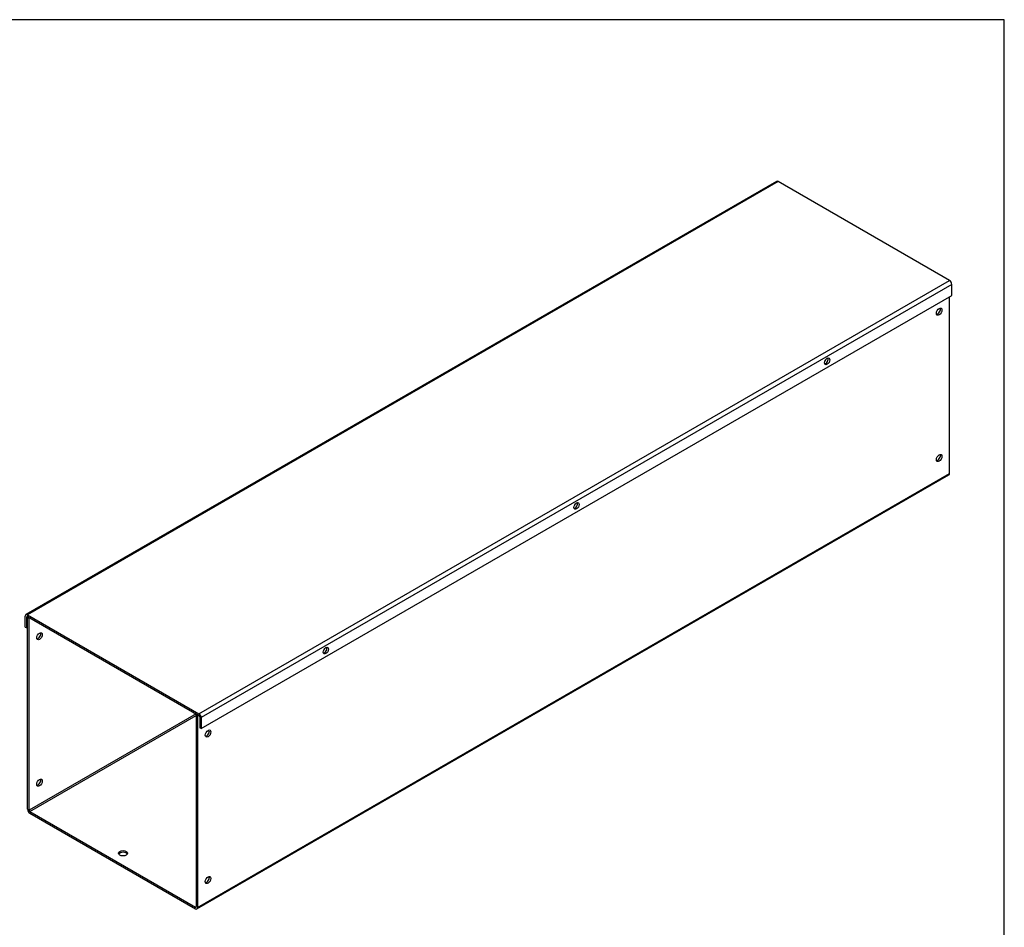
# Model space of a CAD drawing. Header units: inches. Extents: x 0.2 to 89.8, y -0.5 to 59.8.
# Tile 2 of 2: x 56.5 to 89.8, y 29 to 59.8. Entities that reach past the tile are written whole.
import ezdxf

# ---------------------------------------------------------------- set-up
doc = ezdxf.new("R2010")
doc.units = ezdxf.units.IN
doc.header["$MEASUREMENT"] = 0
for name, color, linetype in [('COM55543-12', 7, 'Continuous'), ('COM56327-6', 7, 'Continuous'), ('Default', 7, 'Continuous')]:
    doc.layers.add(name, color=color, linetype=linetype)

# ---------------------------------------------------------------- blocks, each defined once
blk = doc.blocks.new('SE1')
at = {"layer": 'COM55543-12', "color": 7, "linetype": 'Continuous'}
for p, q in [((82.1075557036, 54.3043850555), (56.6959057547, 39.6329621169)), ((82.1615557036, 54.2990359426), (56.7499057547, 39.627613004)), ((87.9654881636, 50.9481339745), (82.1615557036, 54.2990359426)), ((62.5538382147, 36.2767110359), (87.9654881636, 50.9481339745)), ((88.041855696, 50.8158615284), (62.6302057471, 36.1444385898)), ((88.041855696, 50.4451720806), (88.041855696, 50.8158615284)), ((62.6302057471, 35.7737491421), (88.041855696, 50.4451720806)), ((56.6735382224, 39.21283274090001), (56.6735382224, 39.5835221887)), ((56.72444991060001, 39.5541283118), (56.7499057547, 39.5688252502)), ((56.72444991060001, 39.183438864), (56.72444991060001, 39.5541283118)), ((56.7499057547, 39.627613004), (62.5538382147, 36.2767110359)), ((56.7499057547, 39.5688252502), (62.5538382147, 36.2179232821)), ((56.6735382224, 39.21283274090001), (56.72444991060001, 39.183438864)), ((56.75043608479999, 39.1984419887), (56.72444991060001, 39.183438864)), ((62.5792940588, 36.1738324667), (62.5792940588, 35.803143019)), ((62.6302057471, 36.1444385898), (62.6302057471, 35.7737491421)), ((62.6302057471, 35.7737491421), (62.5792940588, 35.803143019))]:
    blk.add_line(p, q, dxfattribs=at)
for centre, major_axis, start_param, end_param in [((82.1615557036, 54.21085431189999), (0.05400000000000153, -0.09353074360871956), 2.356194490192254, 3.141592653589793), ((87.9654881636, 50.8599523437), (-0.05400000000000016, 0.09353074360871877), 3.92699081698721, 5.497787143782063), ((83.7702236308, 48.241856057), (0.06249999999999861, 0.1082531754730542), 3.561081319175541, 5.863696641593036), ((75.2851190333, 43.3429786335), (0.06249999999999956, 0.1082531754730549), 3.561081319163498, 5.863696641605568), ((56.7499057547, 39.5394313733), (0.05400000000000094, -0.09353074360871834), 2.356194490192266, 3.92699081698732), ((56.7499057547, 39.5394313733), (0.01800000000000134, -0.03117691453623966), 2.356194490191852, 3.926990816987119), ((66.80001443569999, 38.44410121), (0.06249999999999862, 0.1082531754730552), 3.56108131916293, 5.863696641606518), ((62.5538382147, 36.1885294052), (0.05400000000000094, -0.09353074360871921), 0.7853981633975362, 2.356194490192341), ((62.5538382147, 36.1885294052), (0.01799999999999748, -0.03117691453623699), 0.7853981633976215, 2.356194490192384)]:
    blk.add_ellipse(centre, major_axis=major_axis, ratio=0.5773502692, start_param=start_param, end_param=end_param, dxfattribs=at)
for centre, major_axis in [((83.8211353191, 48.2124621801), (0.06250000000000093, 0.1082531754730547)), ((75.3360307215, 43.3135847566), (0.06249999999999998, 0.1082531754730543)), ((66.850926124, 38.4147073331), (0.06249999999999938, 0.1082531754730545))]:
    blk.add_ellipse(centre, major_axis=major_axis, ratio=0.5773502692, dxfattribs=at)
at = {"layer": 'COM56327-6', "color": 7, "linetype": 'Continuous'}
for p, q in [((87.96495783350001, 44.4125891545), (87.96495783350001, 50.400775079)), ((62.4867461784, 29.6662107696), (87.94259030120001, 44.3631492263)), ((62.5091137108, 29.7156506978), (87.96495783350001, 44.4125891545)), ((56.75043608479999, 39.5430035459), (56.7725331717, 39.5557613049)), ((56.75043608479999, 33.0404247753), (56.75043608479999, 39.5430035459)), ((56.75043608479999, 39.5430035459), (56.80134777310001, 39.5136096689)), ((56.80134777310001, 39.5136096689), (56.82344486, 39.526367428)), ((56.80134777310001, 33.0110308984), (56.80134777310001, 39.5136096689)), ((62.4548432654, 36.2750780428), (56.80134777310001, 33.0110308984)), ((56.8268036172, 32.9669400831), (62.45820202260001, 36.2182294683)), ((62.4802991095, 36.2603811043), (62.45820202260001, 36.2476233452)), ((62.45820202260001, 36.2476233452), (62.45820202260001, 29.7450445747)), ((62.5091137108, 36.2182294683), (62.45820202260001, 36.2476233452)), ((62.53121079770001, 36.2309872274), (62.5091137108, 36.2182294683)), ((62.5091137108, 36.2182294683), (62.5091137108, 29.7156506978)), ((56.8268036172, 32.9669400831), (62.4327461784, 29.7303476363)), ((56.8268036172, 32.9081523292), (62.4327461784, 29.6715598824)), ((62.45820202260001, 29.7450445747), (62.4327461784, 29.7303476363))]:
    blk.add_line(p, q, dxfattribs=at)
for centre, major_axis in [((87.61140444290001, 49.89454719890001), (0.06649999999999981, 0.11518137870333)), ((87.61140444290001, 44.9367799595), (0.06649999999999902, 0.1151813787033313)), ((57.1549011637, 38.9012372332), (-0.06649999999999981, -0.1151813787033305)), ((62.86266710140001, 35.6058570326), (0.06649999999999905, 0.1151813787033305)), ((57.1549011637, 33.9434699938), (-0.06649999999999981, -0.11518137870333)), ((59.9833282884, 31.5527680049), (0.1562500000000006, 4.367220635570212e-18)), ((62.86266710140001, 30.6480897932), (0.06649999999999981, 0.1151813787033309))]:
    blk.add_ellipse(centre, major_axis=major_axis, ratio=0.5773502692, dxfattribs=at)
for centre, major_axis, start_param, end_param in [((87.5604927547, 49.9239410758), (0.06650000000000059, 0.1151813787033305), 3.534412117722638, 5.89036584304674), ((83.7223171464, 48.2697190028), (0.04425000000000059, 0.07664324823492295), 4.249177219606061, 5.173813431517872), ((87.5604927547, 44.9661738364), (0.06649999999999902, 0.1151813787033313), 3.534412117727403, 5.890365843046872), ((87.88859030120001, 44.45667996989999), (-0.05400000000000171, 0.09353074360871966), 3.141592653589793, 3.926990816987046), ((75.2370357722, 43.3707395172), (0.04425000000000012, 0.07664324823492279), 4.25276168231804, 5.172016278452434), ((57.1039894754, 38.9306311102), (-0.06650000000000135, -0.1151813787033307), 0.3928194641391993, 2.748773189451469), ((66.7517543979, 38.4717600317), (0.04425000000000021, 0.07664324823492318), 4.25636087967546, 5.170201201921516), ((62.8117554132, 35.6352509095), (0.06649999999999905, 0.1151813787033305), 3.534412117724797, 5.890365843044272), ((57.1039894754, 33.9728638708), (-0.06649999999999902, -0.1151813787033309), 0.3928194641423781, 2.748773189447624), ((56.8268036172, 32.99633396), (-0.05399999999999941, 0.09353074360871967), 0.7853981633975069, 2.356194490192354), ((56.8268036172, 32.99633396), (-0.01800000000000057, 0.03117691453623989), 0.7853981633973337, 2.356194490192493), ((59.9833282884, 31.4939802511), (0.1562500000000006, 4.367220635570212e-18), 0.3318945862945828, 2.80969806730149), ((62.8117554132, 30.6774836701), (0.06649999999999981, 0.1151813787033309), 3.534412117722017, 5.89036584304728), ((62.4327461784, 29.7597415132), (-0.01799999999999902, 0.03117691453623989), 2.356194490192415, 3.926990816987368), ((62.4327461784, 29.7597415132), (-0.0539999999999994, 0.0935307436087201), 2.356194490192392, 3.926990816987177)]:
    blk.add_ellipse(centre, major_axis=major_axis, ratio=0.5773502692, start_param=start_param, end_param=end_param, dxfattribs=at)
blk = doc.blocks.new('BORDER')
at = {"layer": 'Default', "color": 7, "linetype": 'Continuous'}
for p, q in [((0, 27.86), (-41.86, 27.86)), ((0, 0), (0, 27.86))]:
    blk.add_line(p, q, dxfattribs=at)

msp = doc.modelspace()

# ---------------------------------------------------------------- block references
at = {"layer": 'Default', "color": 7, "xscale": 2.14, "yscale": 2.14, "zscale": 2.14}
msp.add_blockref('BORDER', (89.8180341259, 0.1611890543), dxfattribs=at)
at = {"layer": 'Default'}
msp.add_blockref('SE1', (0, 0), dxfattribs=at)

doc.saveas('drawing.dxf')
